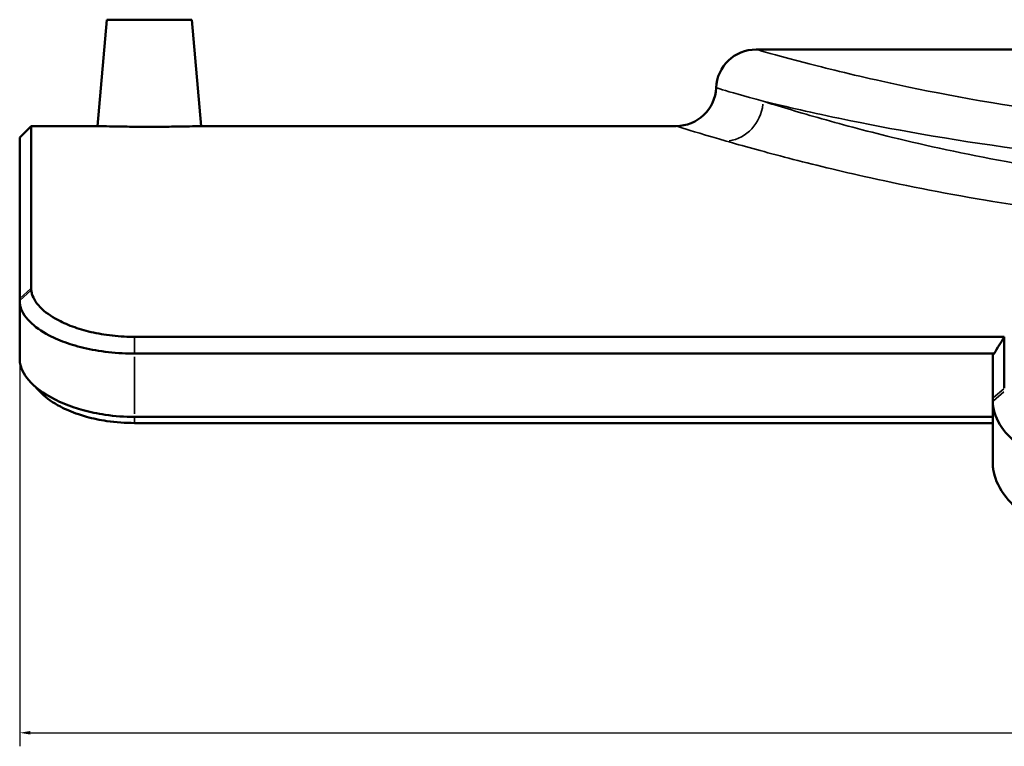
# Model space of a CAD drawing. Header units: millimetres. Extents: x -495 to 1547, y -584 to 1085.
# Tile 8 of 13: x 903 to 1135, y 165 to 335. Entities that reach past the tile are written whole.
import ezdxf

# ---------------------------------------------------------------- set-up
doc = ezdxf.new("R2010")
doc.units = ezdxf.units.MM
for name, color, linetype, lineweight in [('Dimension (ANSI)', 7, 'Continuous', 25), ('Visible (ANSI)', 7, 'Continuous', 50), ('Visible Narrow (ANSI)', 7, 'Continuous', 35)]:
    doc.layers.add(name, color=color, linetype=linetype, lineweight=lineweight)
doc.styles.add('Note Text (ANSI)', font='tahoma.ttf')
doc.dimstyles.new('Default - mm (ANSI)', dxfattribs={"dimtxt": 2.4, "dimasz": 2.5, "dimexe": 3.175, "dimexo": 1.6002, "dimgap": 0.8, "dimtad": 0, "dimtoh": 1, "dimdec": 0, "dimrnd": 1e-08, "dimzin": 4, "dimdsep": 46, "dimtxsty": 'Note Text (ANSI)', "dimcen": 0.09, "dimdle": 10, "dimclrd": 256, "dimclre": 256, "dimclrt": 5, "dimadec": 1, "dimazin": 1, "dimtfac": 1.27, "dimtofl": 0, "dimtmove": 0, "dimatfit": 3, "dimfxl": 1, "dimtolj": 1, "dimtzin": 4, "dimlwd": -1, "dimlwe": -1, "dimarcsym": 0})

# ---------------------------------------------------------------- blocks, each defined once
blk = doc.blocks.new('*D7')
at = {"layer": 'Defpoints', "color": 0, "transparency": 16777216}
for p in [(903.49, 269.86), (1513.49, 269.86), (1513.49, 167.87)]:
    blk.add_point(p, dxfattribs=at)
at = {"layer": 'Dimension (ANSI)', "transparency": 16777216}
for p, q in [((903.49, 268.26), (903.49, 164.69)), ((1513.49, 268.26), (1513.49, 164.69)), ((905.99, 167.87), (1205.13, 167.87)), ((1510.99, 167.87), (1211.86, 167.87))]:
    blk.add_line(p, q, dxfattribs=at)
for points in [[(905.99, 168.29), (905.99, 167.45), (903.49, 167.87)], [(1510.99, 168.29), (1510.99, 167.45), (1513.49, 167.87)]]:
    blk.add_solid(points, dxfattribs=at)
at = {"layer": 'Dimension (ANSI)', "color": 5, "transparency": 16777216, "insert": (1205.93, 169.12), "char_height": 2.4, "attachment_point": 1, "style": 'Note Text (ANSI)'}
blk.add_mtext('\\A1;610', dxfattribs=at)

msp = doc.modelspace()

# ---------------------------------------------------------------- linework, layer by layer
at = {"layer": 'Visible (ANSI)'}
for p, q in [((923.99, 335.43), (921.81, 310.43)), ((923.99, 335.43), (943.99, 335.43)), ((943.99, 335.43), (946.18, 310.43)), ((1340.37, 328.43), (1076.61, 328.43)), ((903.49, 307.73), (906.19, 310.43)), ((906.19, 310.43), (906.19, 272.34)), ((921.81, 310.43), (906.19, 310.43)), ((1057.79, 310.43), (946.18, 310.43)), ((903.49, 269.86), (903.49, 307.73)), ((903.49, 269.86), (903.49, 269.39)), ((903.49, 269.39), (903.49, 255.63)), ((1134.94, 260.9), (930.49, 260.9)), ((1134.94, 260.9), (1134.94, 248.85)), ((930.49, 256.99), (1132.54, 256.99)), ((1132.24, 246.51), (1132.24, 256.66)), ((1132.24, 246.51), (1132.24, 245.74)), ((1132.24, 245.74), (1132.24, 231.13)), ((1132.24, 242.09), (930.49, 242.09)), ((930.49, 240.66), (1132.24, 240.66))]:
    msp.add_line(p, q, dxfattribs=at)
for centre, start, end in [((1076.61, 319.01), 90, 177.4446), ((1057.79, 319.85), 270, 357.4446)]:
    msp.add_arc(centre, 9.42, start, end, dxfattribs=at)
for points, knots in [([(933.99, 310.27), (932.46, 310.27), (930.83, 310.28), (927.82, 310.31), (926.45, 310.33), (924.29, 310.37), (923.35, 310.39), (922.11, 310.42), (921.81, 310.43), (921.81, 310.43)], [0, 0, 0, 0, 0.45942, 0.45942, 0.918841, 0.918841, 1.378142, 1.378142, 1.837443, 1.837443, 1.837443, 1.837443]), ([(946.18, 310.43), (946.18, 310.43), (945.87, 310.42), (944.63, 310.39), (943.7, 310.37), (941.53, 310.33), (940.16, 310.31), (937.16, 310.28), (935.52, 310.27), (933.99, 310.27)], [5.512329, 5.512329, 5.512329, 5.512329, 5.971629, 5.971629, 6.43093, 6.43093, 6.890351, 6.890351, 7.349771, 7.349771, 7.349771, 7.349771]), ([(906.21, 271.91), (906.21, 271.98), (906.2, 272.05), (906.19, 272.2), (906.19, 272.27), (906.19, 272.34)], [12.6685134, 12.6685134, 12.6685134, 12.6685134, 12.7264987, 12.7264987, 12.784484, 12.784484, 12.784484, 12.784484]), ([(930.49, 260.9), (930.12, 260.9), (929.75, 260.91), (927.57, 260.96), (925.73, 261.1), (922.26, 261.6), (920.64, 261.93), (918.37, 262.53), (917.65, 262.74), (916.24, 263.21), (915.55, 263.46), (914.26, 264), (913.65, 264.27), (913.08, 264.56), (911.38, 265.4), (909.89, 266.39), (907.52, 268.6), (906.72, 269.83), (906.3, 271.32), (906.24, 271.62), (906.21, 271.91)], [8.50513, 8.50513, 8.50513, 8.50513, 8.629728, 8.629728, 9.233101, 9.233101, 9.794971, 9.794971, 10.068876, 10.068876, 10.356842, 10.356842, 10.644807, 10.644807, 10.644807, 11.494642, 11.494642, 12.428358, 12.428358, 12.668513, 12.668513, 12.668513, 12.668513]), ([(903.49, 269.39), (903.49, 269.07), (903.52, 268.75), (903.83, 267.12), (904.59, 265.77), (907.01, 263.31), (908.59, 262.2), (910.43, 261.24), (911.06, 260.91), (911.72, 260.6), (913.16, 259.99), (913.93, 259.69), (915.52, 259.15), (916.33, 258.9), (918.92, 258.2), (920.81, 257.81), (924.86, 257.23), (927.04, 257.05), (929.62, 256.99), (930.06, 256.99), (930.49, 256.99)], [-12.668513, -12.668513, -12.668513, -12.668513, -12.428358, -12.428358, -11.494642, -11.494642, -10.644807, -10.644807, -10.644807, -10.356842, -10.356842, -10.068876, -10.068876, -9.794971, -9.794971, -9.233101, -9.233101, -8.629728, -8.629728, -8.50513, -8.50513, -8.50513, -8.50513]), ([(903.52, 255.13), (903.51, 255.21), (903.5, 255.3), (903.5, 255.46), (903.49, 255.54), (903.49, 255.63)], [0.06687333, 0.06687333, 0.06687333, 0.06687333, 0.068216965, 0.068216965, 0.069560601, 0.069560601, 0.069560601, 0.069560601]), ([(930.49, 242.09), (928.22, 242.09), (925.85, 242.26), (921.77, 242.87), (920.03, 243.23), (917.68, 243.88), (916.99, 244.09), (915.45, 244.61), (914.62, 244.92), (913.07, 245.57), (912.35, 245.9), (911.66, 246.26), (909.73, 247.24), (908.02, 248.4), (905.17, 251.03), (904.16, 252.54), (903.62, 254.37), (903.55, 254.75), (903.52, 255.13)], [-8.54036, -8.54036, -8.54036, -8.54036, -7.819179, -7.819179, -7.261841, -7.261841, -7.01845, -7.01845, -6.704503, -6.704503, -6.390556, -6.390556, -6.390556, -5.519271, -5.519271, -4.513256, -4.513256, -4.240751, -4.240751, -4.240751, -4.240751]), ([(908.63, 247.67), (908.64, 247.65), (908.66, 247.63), (909.81, 246.49), (911.32, 245.42), (913.05, 244.51), (913.68, 244.18), (914.33, 243.87), (915.74, 243.27), (916.5, 242.99), (917.91, 242.51), (918.55, 242.31), (920.72, 241.71), (922.34, 241.37), (926.14, 240.81), (928.36, 240.66), (930.49, 240.66)], [5.506368, 5.506368, 5.506368, 5.506368, 5.519271, 5.519271, 6.390556, 6.390556, 6.390556, 6.704503, 6.704503, 7.01845, 7.01845, 7.261841, 7.261841, 7.819179, 7.819179, 8.54036, 8.54036, 8.54036, 8.54036]), ([(1132.24, 245.74), (1132.24, 245.55), (1132.25, 245.36), (1132.38, 243.36), (1133.06, 241.44), (1135.44, 238.06), (1136.95, 236.58), (1138.79, 235.28), (1139.18, 235.01), (1139.58, 234.74), (1140.56, 234.13), (1141.17, 233.78), (1142.96, 232.86), (1144.21, 232.3), (1147.6, 231.07), (1149.87, 230.47), (1154.55, 229.69), (1156.93, 229.5), (1159.24, 229.5)], [-13.042763, -13.042763, -13.042763, -13.042763, -12.931516, -12.931516, -11.872694, -11.872694, -10.983625, -10.983625, -10.983625, -10.797732, -10.797732, -10.539091, -10.539091, -10.094557, -10.094557, -9.420481, -9.420481, -8.770801, -8.770801, -8.770801, -8.770801]), ([(1132.28, 230.3), (1132.27, 230.44), (1132.26, 230.58), (1132.25, 230.86), (1132.24, 231), (1132.24, 231.13)], [-0.051361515, -0.051361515, -0.051361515, -0.051361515, -0.049568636, -0.049568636, -0.047775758, -0.047775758, -0.047775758, -0.047775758]), ([(1159.24, 213.09), (1157.37, 213.09), (1155.43, 213.24), (1151.34, 213.91), (1149.18, 214.48), (1145.87, 215.69), (1144.63, 216.24), (1142.84, 217.16), (1142.24, 217.5), (1141.21, 218.12), (1140.76, 218.41), (1140.33, 218.71), (1138.37, 220.06), (1136.66, 221.61), (1133.82, 225.17), (1132.84, 227.2), (1132.37, 229.52), (1132.31, 229.91), (1132.28, 230.3)], [-8.838054, -8.838054, -8.838054, -8.838054, -8.232673, -8.232673, -7.532419, -7.532419, -7.069081, -7.069081, -6.811179, -6.811179, -6.605742, -6.605742, -6.605742, -5.679066, -5.679066, -4.59781, -4.59781, -4.373431, -4.373431, -4.373431, -4.373431])]:
    msp.add_open_spline(points, degree=3, knots=knots, dxfattribs=at)
for points in [[(1134.94, 260.9), (1134.14, 259.6), (1133.34, 258.29), (1132.54, 256.99)], [(908.63, 247.67), (907.85, 248.45), (907.08, 249.22), (906.3, 250)]]:
    msp.add_open_spline(points, degree=3, dxfattribs=at)
msp.add_rational_spline([(1132.54, 256.99), (1132.39, 256.82), (1132.24, 256.66)], [1.15843759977, 1.15846925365, 1.15850076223], degree=2, dxfattribs=at)
at = {"layer": 'Visible Narrow (ANSI)'}
for p, q in [((903.63, 269.98), (906.06, 272.21)), ((906.08, 271.79), (903.63, 269.52)), ((930.49, 257.18), (930.49, 260.71)), ((930.49, 242.84), (930.49, 256.24)), ((1132.38, 246.62), (1134.81, 248.73)), ((1134.84, 248.02), (1132.38, 245.86)), ((930.49, 242.02), (930.49, 240.73))]:
    msp.add_line(p, q, dxfattribs=at)
msp.add_ellipse((1069.58, 316.26), major_axis=(-2.65, -9.04), ratio=0.915771, start_param=0.385995, end_param=1.756931, dxfattribs=at)
for points, knots in [([(1340.37, 328.43), (1340.37, 328.43), (1339.95, 328.31), (1337.96, 327.76), (1335.99, 327.21), (1330.53, 325.74), (1327.04, 324.83), (1317.71, 322.52), (1311.51, 321.07), (1294.96, 317.61), (1283.91, 315.58), (1265.98, 313.08), (1259.95, 312.35), (1241.74, 310.52), (1229.07, 309.74), (1208.84, 309.39), (1201.37, 309.45), (1185.48, 309.96), (1177.08, 310.48), (1160.8, 311.91), (1152.93, 312.82), (1130.39, 315.95), (1116.99, 318.56), (1098.96, 322.57), (1092.88, 324.08), (1082.45, 326.78), (1078.76, 327.83), (1076.85, 328.37), (1076.61, 328.43), (1076.61, 328.43)], [-107.122357, -107.122357, -107.122357, -107.122357, -105.251952, -105.251952, -102.639293, -102.639293, -100.02663, -100.02663, -96.812621, -96.812621, -92.50744, -92.50744, -90.45811, -90.45811, -86.497897, -86.497897, -84.200685, -84.200685, -81.558823, -81.558823, -78.916955, -78.916955, -73.578673, -73.578673, -70.010535, -70.010535, -65.670869, -65.670869, -64.273434, -64.273434, -64.273434, -64.273434]), ([(1078.26, 316.26), (1073.67, 317.53), (1070.45, 318.47), (1067.71, 319.28), (1067.21, 319.43), (1067.21, 319.43)], [0, 0, 0, 0, 27.12366, 27.12366, 42.870866, 42.870866, 42.870866, 42.870866]), ([(1208.49, 295.44), (1195.18, 295.44), (1181.87, 296.12), (1157.26, 298.55), (1145.89, 300.2), (1125.65, 303.86), (1116.66, 305.83), (1102.1, 309.38), (1096.22, 310.97), (1086.07, 313.85), (1081.77, 315.16), (1078.26, 316.26)], [0, 0, 0, 0, 3.833173, 3.833173, 7.403505, 7.403505, 10.712747, 10.712747, 13.401216, 13.401216, 16.02118, 16.02118, 16.02118, 16.02118]), ([(1078.26, 316.26), (1078.69, 316.15), (1079.13, 316.05), (1084.63, 314.75), (1091.13, 313.27), (1110.45, 309.33), (1124.81, 306.77), (1148.96, 303.7), (1157.4, 302.81), (1174.83, 301.41), (1183.83, 300.9), (1200.86, 300.4), (1208.86, 300.34), (1230.54, 300.68), (1244.12, 301.45), (1263.62, 303.24), (1270.08, 303.96), (1289.3, 306.41), (1301.14, 308.4), (1318.87, 311.79), (1325.51, 313.22), (1333.9, 315.11), (1336.48, 315.72), (1338.73, 316.26)], [69.690383, 69.690383, 69.690383, 69.690383, 70.010535, 70.010535, 73.578673, 73.578673, 78.916955, 78.916955, 81.558823, 81.558823, 84.200685, 84.200685, 86.497897, 86.497897, 90.45811, 90.45811, 92.50744, 92.50744, 96.812621, 96.812621, 100.02663, 100.02663, 101.705325, 101.705325, 101.705325, 101.705325]), ([(1057.8, 310.43), (1057.8, 310.43), (1058.33, 310.26), (1061.25, 309.37), (1064.69, 308.31), (1069.58, 306.91)], [-42.870866, -42.870866, -42.870866, -42.870866, -27.12366, -27.12366, 0, 0, 0, 0]), ([(1069.58, 306.91), (1073.32, 305.83), (1077.91, 304.55), (1088.74, 301.72), (1095.01, 300.17), (1110.53, 296.69), (1120.13, 294.76), (1131.09, 292.93), (1131.66, 292.84), (1132.24, 292.74)], [-16.02118, -16.02118, -16.02118, -16.02118, -13.401216, -13.401216, -10.712747, -10.712747, -7.403505, -7.403505, -7.22071, -7.22071, -7.22071, -7.22071]), ([(1132.24, 292.74), (1142.96, 291), (1154.49, 289.49), (1180.09, 287.17), (1194.29, 286.5), (1208.49, 286.5)], [-7.22071, -7.22071, -7.22071, -7.22071, -3.833173, -3.833173, 0, 0, 0, 0])]:
    msp.add_open_spline(points, degree=3, knots=knots, dxfattribs=at)

# ---------------------------------------------------------------- dimensions: what is measured, and where the dimension line sits
at = {"layer": 'Dimension (ANSI)'}
dim = msp.add_linear_dim(base=(1513.49, 167.87), p1=(903.49, 269.86), p2=(1513.49, 269.86), angle=180, dimstyle='Default - mm (ANSI)', override={"dimgap": 0.8, "dimtoh": 0, "dimdec": 0, "dimtol": 0, "dimlim": 0, "dimtp": 0, "dimtm": 0, "dimtdec": 2, "dimatfit": 1}, dxfattribs=at)
dim.commit()
dim.dimension.update_dxf_attribs({"geometry": '*D7', "text_midpoint": (1208.49, 167.87), "dimtype": 160})

doc.saveas('drawing.dxf')
